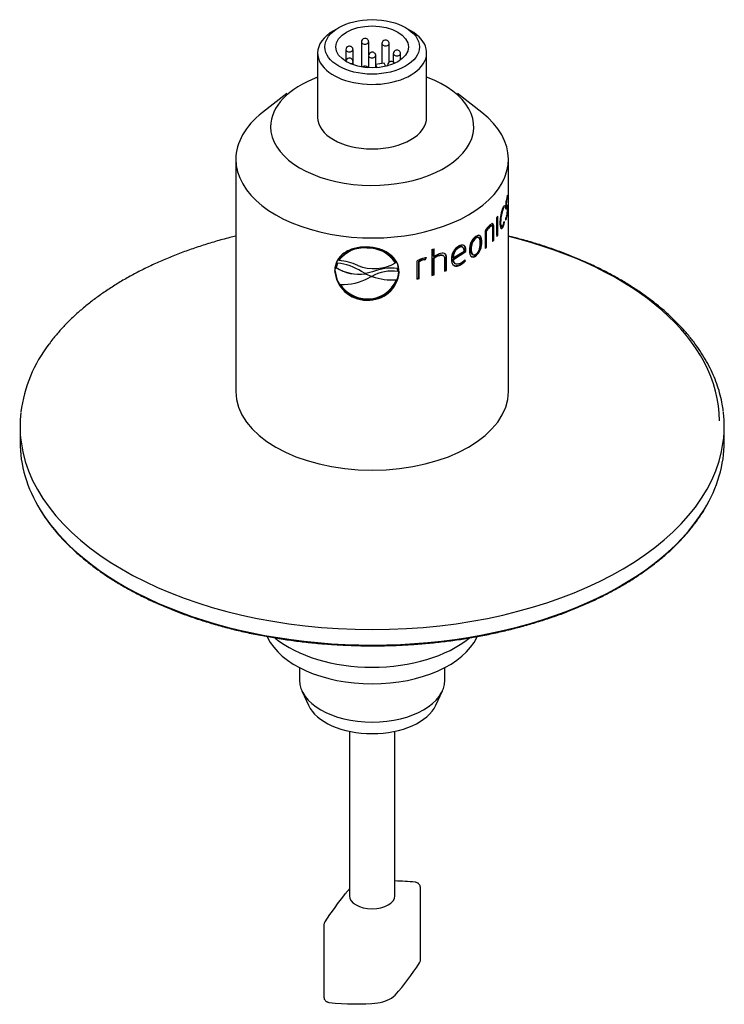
# Model space of a CAD drawing. Header units: millimetres. Extents: x 0 to 296, y -88 to 205.
# Tile 2 of 4: x 4 to 82, y 57 to 166. Entities that reach past the tile are written whole.
import ezdxf

# ---------------------------------------------------------------- set-up
doc = ezdxf.new("R2010")
doc.units = ezdxf.units.MM
doc.layers.add('Default', color=7, linetype='Continuous')
doc.layers.add('SRD-X3-25T', color=7, linetype='Continuous')

# ---------------------------------------------------------------- blocks, each defined once
blk = doc.blocks.new('SE2')
at = {"layer": 'SRD-X3-25T', "color": 7, "linetype": 'Continuous'}
for p, q in [((39.53, 164.75), (38.96, 164.42)), ((47.45, 164.42), (46.88, 164.75)), ((42.02, 163.17), (42.02, 160.42)), ((42.82, 161.77), (42.82, 163.17)), ((44.28, 162.99), (44.28, 160.81)), ((45.08, 160.95), (45.08, 162.99)), ((37.2, 161.97), (37.2, 154.87)), ((40.3, 162.31), (40.3, 161.04)), ((41.1, 160.99), (41.1, 162.31)), ((42.8, 161.65), (42.8, 160.33)), ((43.6, 160.7), (43.6, 161.65)), ((45.52, 161.88), (45.52, 160.94)), ((46.32, 161.18), (46.32, 161.88)), ((49.2, 154.87), (49.2, 161.97)), ((41.1, 160.66), (41.1, 160.99)), ((44.53, 160.86), (43.58, 160.69)), ((43.58, 160.69), (43.58, 160.33)), ((43.58, 160.69), (43.76, 160.34)), ((44.72, 160.49), (44.53, 160.86)), ((44.89, 160.62), (44.89, 160.53)), ((37.1, 159.25), (36.84, 159.15)), ((49.56, 159.15), (49.31, 159.25)), ((33.83, 157.51), (31.13, 155.4)), ((55.28, 155.4), (52.58, 157.51)), ((28.2, 150.26), (28.2, 124.7)), ((58.2, 124.7), (58.2, 150.26)), ((57.98, 145.88), (58.03, 145.88)), ((58, 146.07), (58.1, 146.06)), ((58.1, 146.06), (58.11, 146.3)), ((57.52, 144.8), (57.61, 144.79)), ((57.64, 144.95), (57.65, 145.05)), ((57.64, 144.95), (57.74, 144.94)), ((57.74, 144.94), (57.76, 145.16)), ((57.87, 145.05), (57.97, 145.04)), ((57.89, 145.23), (57.93, 145.22)), ((57.91, 144.87), (58.01, 144.86)), ((58.07, 144.93), (57.97, 144.94)), ((58.07, 144.91), (58.12, 144.91)), ((56.91, 143.84), (56.91, 141.76)), ((56.93, 141.93), (56.93, 143.86)), ((57.02, 141.91), (57.02, 143.98)), ((57.27, 143.48), (57.37, 143.46)), ((57.71, 143.3), (57.76, 143.29)), ((57.76, 143.29), (57.74, 143.41)), ((57.89, 143.78), (57.87, 143.55)), ((57.9, 143.83), (58, 143.82)), ((55.64, 142.4), (55.64, 140.43)), ((55.71, 140.59), (55.71, 142.44)), ((55.71, 142.44), (55.79, 142.4)), ((55.79, 140.56), (55.79, 142.4)), ((56.03, 142.82), (56.12, 142.79)), ((56.36, 142.92), (56.27, 142.95)), ((56.46, 142.63), (56.46, 141.21)), ((56.5, 141.38), (56.5, 142.81)), ((56.5, 142.81), (56.58, 142.79)), ((56.58, 141.36), (56.58, 142.79)), ((57.39, 142.92), (57.49, 142.9)), ((57.51, 142.83), (57.61, 142.81)), ((54.54, 141.61), (54.61, 141.58)), ((54.91, 141.64), (54.83, 141.68)), ((55.18, 141.2), (55.26, 141.16)), ((56.5, 141.38), (56.58, 141.36)), ((56.93, 141.93), (57.02, 141.91)), ((42.61, 140.55), (42.61, 140.48)), ((49.77, 140.34), (49.77, 137.48)), ((49.97, 139.58), (49.97, 140.4)), ((50.02, 139.53), (50.02, 140.41)), ((52.08, 139.28), (53.44, 140.15)), ((52.13, 139.4), (53.32, 140.15)), ((52.14, 139.23), (53.51, 140.11)), ((52.72, 140.58), (52.78, 140.54)), ((53.17, 140.57), (53.1, 140.62)), ((53.44, 140.15), (53.45, 140.28)), ((53.44, 140.15), (53.51, 140.11)), ((53.45, 140.28), (53.51, 140.24)), ((53.51, 140.11), (53.51, 140.24)), ((54.03, 140.4), (54.1, 140.36)), ((55.71, 140.59), (55.79, 140.56)), ((39.39, 138.83), (39.25, 138.33)), ((39.54, 139.2), (39.54, 139.13)), ((39.54, 139.12), (39.54, 139.13)), ((45.77, 138.95), (45.76, 138.87)), ((45.77, 138.87), (45.76, 138.87)), ((48.12, 139.06), (48.12, 137.09)), ((48.35, 137.2), (48.35, 139.04)), ((48.35, 139.04), (48.38, 138.98)), ((48.38, 137.14), (48.38, 138.98)), ((48.87, 139.24), (49.04, 139.27)), ((48.87, 139.24), (48.91, 139.18)), ((48.91, 139.18), (49.08, 139.22)), ((49.04, 139.27), (49.08, 139.22)), ((49.08, 139.22), (49.14, 139.42)), ((49.14, 139.43), (49.14, 139.42)), ((49.97, 139.58), (50.02, 139.53)), ((49.97, 137.61), (49.97, 139.39)), ((49.97, 139.39), (50.02, 139.34)), ((50.02, 137.55), (50.02, 139.34)), ((50.5, 139.69), (50.55, 139.64)), ((51.07, 139.62), (51.01, 139.67)), ((51.16, 139.35), (51.16, 137.93)), ((51.34, 138.06), (51.34, 139.49)), ((51.34, 139.49), (51.39, 139.44)), ((51.39, 138.01), (51.39, 139.44)), ((52.07, 139.45), (52.13, 139.4)), ((52.08, 139.28), (52.14, 139.23)), ((52.27, 138.82), (52.33, 138.78)), ((53.39, 139.09), (53.36, 139.16)), ((53.46, 139.05), (53.39, 139.19)), ((53.39, 139.09), (53.46, 139.05)), ((54.23, 139.78), (54.3, 139.74)), ((54.54, 139.65), (54.61, 139.61)), ((39.11, 138.06), (39.08, 138.01)), ((39.25, 138.32), (39.25, 138.33)), ((41.62, 138.57), (41.62, 138.58)), ((42.43, 137.68), (42.02, 137.89)), ((42.52, 137.67), (42.43, 137.68)), ((43.25, 137.87), (42.52, 137.67)), ((45.98, 138.23), (45.98, 138.24)), ((46.02, 137.92), (45.98, 138.24)), ((46.02, 137.91), (45.98, 138.23)), ((46.02, 137.91), (46.02, 137.92)), ((46.15, 137.9), (46.17, 137.84)), ((51.34, 138.06), (51.39, 138.01)), ((52.8, 138.65), (52.86, 138.61)), ((42.44, 137.65), (42.44, 137.66)), ((42.44, 137.66), (42.48, 137.65)), ((42.44, 137.65), (42.48, 137.64)), ((42.48, 137.64), (42.48, 137.65)), ((42.48, 137.65), (43.17, 137.36)), ((42.48, 137.64), (43.17, 137.35)), ((43.15, 137.35), (42.84, 137.2)), ((43.19, 137.35), (43.15, 137.35)), ((43.17, 137.35), (43.17, 137.36)), ((45.88, 136.99), (45.88, 137)), ((48.35, 137.2), (48.38, 137.14)), ((49.97, 137.61), (50.02, 137.55)), ((39.69, 136.47), (39.69, 136.48)), ((42.61, 134.87), (42.61, 134.88)), ((42.61, 134.81), (42.61, 134.75)), ((4.45, 120.86), (4.45, 119.15)), ((81.95, 119.15), (81.95, 120.86)), ((31.65, 97.72), (31.7, 97.62)), ((54.71, 97.62), (54.76, 97.72)), ((35.2, 94.3), (35.2, 92.91)), ((51.2, 92.91), (51.2, 94.3)), ((35.47, 91.72), (36.2, 90.15)), ((50.21, 90.15), (50.93, 91.72)), ((40.7, 87.3), (40.7, 69.18)), ((45.7, 69.18), (45.7, 87.3)), ((48.51, 62.1), (48.51, 70.1)), ((37.89, 66), (37.89, 57.99))]:
    blk.add_line(p, q, dxfattribs=at)
for centre, radius, start, end in [((40.7, 162.31), 0.4, 99.7048, 180), ((40.7, 162.31), 0.4, 0, 99.7048), ((42.42, 163.17), 0.4, 99.7048, 180), ((42.42, 163.17), 0.4, 0, 99.7048), ((44.68, 162.99), 0.4, 99.7048, 180), ((44.68, 162.99), 0.4, 0, 99.7048), ((43.2, 161.65), 0.4, 99.7048, 180), ((43.2, 161.65), 0.4, 0, 99.7048), ((45.92, 161.88), 0.4, 99.7048, 180), ((45.92, 161.88), 0.4, 0, 99.7048), ((40.7, 160.99), 0.4, 99.7048, 173.2006), ((40.7, 160.99), 0.4, 0, 99.7048), ((42.42, 160.12), 0.4, 99.7048, 136.2022), ((42.42, 160.12), 0.4, 31.1058, 99.7048), ((45.29, 160.62), 0.4, 99.7048, 180), ((45.29, 160.62), 0.4, 27.3556, 99.7048), ((61.96, 144.97), 4.08, 164.5901, 178.7506), ((60.74, 145.16), 2.8, 165.1866, 178.8492), ((61.3, 143.36), 4.03, 156.4298, 180.755), ((60.6, 143.55), 3.23, 157.4753, 181.5915), ((53.86, 144.83), 4.26, 346.2734, 1.0475), ((55.15, 144.72), 2.94, 345.8387, 0.44), ((55.97, 143.77), 1.8, 335.3784, 348.4512), ((55.65, 143.72), 2.16, 335.1154, 348.5874), ((58.9, 140.19), 3.94, 134.9772, 145.9406), ((57.86, 140.97), 2.6, 134.5117, 145.6213), ((57.96, 140.91), 2.63, 134.505, 145.5455), ((55.61, 143.71), 2.09, 335.0315, 338.209), ((55.73, 140.32), 1.83, 127.6906, 182.4262), ((55.46, 140.51), 1.44, 129.9243, 184.451), ((55.54, 140.47), 1.44, 129.7944, 184.3809), ((53.34, 141.06), 1.85, 310.3619, 4.2829), ((53.41, 141.03), 1.86, 310.2474, 4.2073), ((42.3, 137.11), 3.46, 84.8663, 142.8565), ((42.3, 137.04), 3.46, 84.8791, 142.8902), ((42.78, 136.98), 3.58, 33.3141, 92.7206), ((42.78, 136.91), 3.57, 33.2777, 92.7082), ((51.24, 137.97), 1.99, 109.416, 128.0891), ((53.51, 139.31), 1.59, 117.5765, 181.6838), ((53.33, 139.49), 1.26, 119.2543, 181.7542), ((53.39, 139.44), 1.26, 119.1135, 181.6506), ((38.78, 132.92), 5.94, 56.8271, 84.0877), ((38.82, 132.13), 7.03, 66.5491, 84.1035), ((38.96, 132.67), 6.48, 65.7885, 84.8641), ((38.96, 132.67), 6.48, 65.7914, 84.8713), ((43.4, 142.83), 4.61, 247.2411, 300.8289), ((49.66, 136.35), 3.12, 103.335, 119.5927), ((49.33, 137.23), 2.06, 102.9422, 118.5851), ((49.38, 137.15), 2.09, 102.9424, 118.4818), ((49.17, 138.74), 0.683, 92.3805, 109.8895), ((-307.27, 234.12), 368.72, 345.0925, 345.1163), ((51.05, 138.09), 1.69, 109.0543, 129.8043), ((51.11, 138.03), 1.71, 109.039, 129.6717), ((51.97, 140.36), 1.9, 295.865, 318.2278), ((52.02, 140.34), 1.92, 295.8569, 318.118), ((52.11, 140.33), 1.71, 296.3924, 318.3137), ((42.59, 138.28), 3.53, 184.4324, 270.2444), ((42.61, 138.32), 3.51, 184.2332, 270.0998), ((41.75, 142.3), 4.69, 237.7382, 278.3529), ((41.76, 142.29), 4.69, 237.7455, 278.3549), ((42.81, 138.16), 3.35, 266.6294, 355.5888), ((42.81, 138.12), 3.37, 266.4826, 355.3761), ((45.43, 133.36), 4.6, 82.6698, 119.5307), ((45.43, 133.36), 4.6, 82.6622, 119.5304), ((45.33, 132.8), 5.48, 83.1288, 112.2886), ((39.91, 142.82), 6.34, 268.0528, 297.538), ((42.74, 138.25), 3.37, 267.6847, 338.2811), ((42.75, 138.24), 3.37, 267.6833, 338.2774), ((45.42, 143.88), 6.9, 251.1789, 273.8206), ((42.68, 138.46), 3.58, 213.4423, 268.8288), ((42.68, 138.45), 3.58, 213.4455, 268.8314), ((20.09, 120.38), 15.68, 142.5828, 172.4471), ((44.67, 35.39), 35.43, 84.7182, 88.3215), ((72.24, 43.67), 41.06, 141.1836, 146.5363), ((47.66, 63.37), 9.55, 137.1349, 140.7995), ((42.87, 67.48), 3.26, 131.657, 132.8502), ((38.46, 66), 0.561, 146.2902, 180.4146), ((47.95, 62.1), 0.561, 326.298, 0.4386), ((22.8, 78.26), 30.45, 318.9046, 327.2499), ((43.53, 60.64), 3.26, 275.3152, 312.8502), ((41.4, 84.6), 27.33, 263.8694, 275.1138)]:
    blk.add_arc(centre, radius, start, end, dxfattribs=at)
for major_axis in [(-5.2, 0), (4, 0)]:
    blk.add_ellipse((43.2, 162.63), major_axis=major_axis, ratio=0.57735, dxfattribs=at)
for centre, major_axis, ratio, start_param, end_param in [((43.2, 161.97), (-6, 0), 0.57735, 5.497787, 6.283185), ((43.2, 161.97), (-6, 0), 0.57735, 0, 3.926991), ((42.42, 163.17), (-0.4, 0), 0.57735, 0, 3.141593), ((44.68, 162.99), (-0.4, 0), 0.57735, 0, 3.141593), ((40.7, 162.31), (-0.4, 0), 0.57735, 0, 3.141593), ((43.2, 161.65), (-0.4, 0), 0.57735, 0, 3.141593), ((45.92, 161.88), (-0.4, 0), 0.57735, 0, 3.141593), ((40.7, 160.99), (-0.4, 0), 0.57735, 1.890096, 3.141593), ((45.29, 160.62), (-0.4, 0), 0.57735, 0, 0.334837), ((43.2, 153.84), (-11.18, 0), 0.57735, 5.278878, 6.283185), ((43.2, 153.84), (-11.18, 0), 0.57735, 0, 4.1459), ((43.2, 150.26), (-15, 0), 0.57735, 5.647992, 6.283185), ((43.2, 150.26), (-15, 0), 0.57735, 0, 3.776786), ((43.2, 154.87), (6, 0), 0.57735, 3.141593, 6.283185), ((43.2, 147.35), (15, 0), 0.57735, -0.417538, -0.398967), ((43.2, 145.27), (14.9, 0), 0.57735, -0.474567, -0.46881), ((43.2, 145.27), (15, 0), 0.57735, -0.487385, -0.46881), ((43.2, 145.27), (14.9, 0), 0.57735, -0.402142, -0.398967), ((43.2, 145.27), (15, 0), 0.57735, -0.417538, -0.398967), ((43.2, 121.47), (38.22, 0), 0.57735, 0, 1.167527), ((43.2, 148.13), (15, 0), 0.57735, -1.117888, -1.099313), ((43.2, 145.27), (14.9, 0), 0.57735, -0.58346, -0.574909), ((43.2, 145.27), (15, 0), 0.57735, -0.593483, -0.574909), ((43.2, 145.27), (14.9, 0), 0.57735, -1.007585, -0.993215), ((43.2, 145.27), (15, 0), 0.57735, -1.011789, -0.993215), ((43.2, 145.27), (14.9, 0), 0.57735, -1.236935, -1.21836), ((43.2, 145.27), (15, 0), 0.57735, -1.236935, -1.21836), ((43.2, 145.27), (14.9, 0), 0.57735, -1.114619, -1.099313), ((43.2, 145.27), (15, 0), 0.57735, -1.117888, -1.099313), ((43.2, 124.7), (15, 0), 0.57735, 3.141593, 6.283185), ((43.2, 120.86), (38.75, 0), 0.57735, 3.073519, 3.218145), ((43.2, 120.86), (38.75, 0), 0.57735, 0, 0.071795), ((43.2, 120.86), (38.75, 0), 0.57735, 6.20804, 6.283185), ((43.2, 119.15), (38.75, 0), 0.57735, 3.141593, 3.482858), ((43.2, 120.86), (38.75, 0), 0.57735, 3.218145, 6.20804), ((43.2, 119.15), (38.75, 0), 0.57735, 5.946082, 6.283185), ((43.2, 119.15), (38.75, 0), 0.57735, 3.482858, 5.946082), ((43.2, 99.39), (11.91, 0), 0.57735, 3.401888, 6.02289), ((43.2, 101.84), (13, 0), 0.57735, 3.749958, 5.674166), ((43.2, 92.91), (8, 0), 0.57735, 3.141593, 6.283185), ((43.2, 91.22), (7.25, 0), 0.57735, 3.401888, 6.02289), ((41.02, 69.52), (0.361, -0.346), 0.714504, 2.965812, 3.140593), ((43.2, 69.18), (2.5, 0), 0.57735, 3.141593, 6.283185)]:
    blk.add_ellipse(centre, major_axis=major_axis, ratio=ratio, start_param=start_param, end_param=end_param, dxfattribs=at)
for points in [[(58.11, 146.3), (58.09, 146.28), (58.06, 146.19), (58.02, 146.06)], [(57.76, 145.16), (57.72, 145.16), (57.67, 145.09), (57.61, 144.97)], [(57.61, 144.79), (57.66, 144.88), (57.7, 144.94), (57.74, 144.94)], [(57.91, 144.87), (57.93, 144.9), (57.95, 144.94), (57.97, 144.94)], [(58.02, 144.91), (58.02, 144.98), (58.02, 145.04), (58.02, 145.09)], [(39.32, 139.04), (39.18, 138.74), (39.12, 138.41), (39.11, 138.06)], [(46.15, 137.9), (46.14, 138.16), (46.1, 138.41), (46.03, 138.65)]]:
    blk.add_open_spline(points, degree=3, dxfattribs=at)
for points, knots in [([(58.03, 145.88), (58.04, 145.93), (58.06, 145.98), (58.08, 146.04), (58.09, 146.06), (58.1, 146.06)], [0, 0, 0, 0, 0.5, 0.5, 1, 1, 1, 1]), ([(57.88, 145.06), (57.88, 145.05), (57.88, 145.05), (57.88, 145.04), (57.88, 145.03), (57.88, 145.03), (57.88, 145.02), (57.88, 145.02), (57.88, 145.01), (57.88, 145.01), (57.88, 145), (57.88, 145), (57.88, 144.99), (57.88, 144.99), (57.88, 144.99), (57.88, 144.98), (57.88, 144.98), (57.88, 144.98), (57.88, 144.97), (57.88, 144.97), (57.88, 144.96), (57.88, 144.96), (57.88, 144.95), (57.88, 144.95), (57.88, 144.95), (57.88, 144.94), (57.88, 144.94), (57.88, 144.94), (57.88, 144.93), (57.88, 144.93), (57.88, 144.92), (57.88, 144.92), (57.88, 144.92), (57.88, 144.91), (57.88, 144.91), (57.88, 144.91), (57.89, 144.91), (57.89, 144.9), (57.89, 144.9), (57.89, 144.89), (57.89, 144.89), (57.89, 144.89), (57.89, 144.88), (57.89, 144.88), (57.89, 144.87), (57.89, 144.87), (57.89, 144.87), (57.89, 144.87), (57.89, 144.86), (57.89, 144.86), (57.89, 144.86), (57.89, 144.86), (57.89, 144.85), (57.89, 144.85), (57.89, 144.85), (57.89, 144.84), (57.89, 144.84), (57.9, 144.84), (57.9, 144.84), (57.9, 144.84), (57.9, 144.84), (57.9, 144.83), (57.9, 144.83), (57.9, 144.83), (57.9, 144.82), (57.9, 144.82), (57.9, 144.82), (57.9, 144.82), (57.9, 144.81), (57.91, 144.81), (57.92, 144.79), (57.93, 144.78), (57.94, 144.78), (57.96, 144.78), (57.99, 144.82), (58.01, 144.86)], [0, 0, 0, 0, 0.022573, 0.022573, 0.022573, 0.045148, 0.045148, 0.045148, 0.056435, 0.056435, 0.056435, 0.079014, 0.079014, 0.079014, 0.090301, 0.090301, 0.090301, 0.101588, 0.101588, 0.101588, 0.124169, 0.124169, 0.124169, 0.135456, 0.135456, 0.135456, 0.146743, 0.146743, 0.146743, 0.169324, 0.169324, 0.169324, 0.180611, 0.180611, 0.180611, 0.191898, 0.191898, 0.191898, 0.214481, 0.214481, 0.214481, 0.225768, 0.225768, 0.225768, 0.248351, 0.248351, 0.248351, 0.259639, 0.259639, 0.259639, 0.270926, 0.270926, 0.270926, 0.29351, 0.29351, 0.29351, 0.304797, 0.304797, 0.304797, 0.316084, 0.316084, 0.316084, 0.338667, 0.338667, 0.338667, 0.349955, 0.349955, 0.349955, 0.395194, 0.395194, 0.395194, 0.579386, 0.579386, 0.579386, 1, 1, 1, 1]), ([(58.03, 145.1), (58.01, 145.07), (57.99, 145.03), (57.96, 145.04), (57.95, 145.05), (57.94, 145.12), (57.94, 145.17), (57.93, 145.22)], [0, 0, 0, 0, 0.5, 0.5, 0.75, 0.75, 1, 1, 1, 1]), ([(58.01, 144.86), (58.03, 144.89), (58.05, 144.93), (58.07, 144.93), (58.08, 144.92), (58.09, 144.85), (58.09, 144.8), (58.09, 144.74)], [0, 0, 0, 0, 0.5, 0.5, 0.75, 0.75, 1, 1, 1, 1]), ([(58.12, 144.91), (58.12, 144.98), (58.12, 145.05), (58.11, 145.15), (58.11, 145.18), (58.09, 145.19), (58.08, 145.18), (58.05, 145.15), (58.04, 145.12), (58.03, 145.1)], [0, 0, 0, 0, 0.25, 0.25, 0.5, 0.5, 0.75, 0.75, 1, 1, 1, 1]), ([(56.58, 142.79), (56.58, 142.84), (56.58, 142.88), (56.57, 142.97), (56.57, 143.01), (56.54, 143.08), (56.53, 143.11), (56.5, 143.15), (56.48, 143.16), (56.41, 143.18), (56.35, 143.16), (56.24, 143.09), (56.18, 143.04), (56.12, 142.98)], [0, 0, 0, 0, 0.125, 0.125, 0.25, 0.25, 0.375, 0.375, 0.5, 0.5, 0.75, 0.75, 1, 1, 1, 1]), ([(56.5, 142.81), (56.49, 142.86), (56.49, 142.91), (56.48, 143), (56.48, 143.04), (56.46, 143.1), (56.44, 143.13), (56.41, 143.17), (56.39, 143.19), (56.37, 143.2)], [0, 0, 0, 0, 0.125, 0.125, 0.25, 0.25, 0.375, 0.375, 0.4966076, 0.4966076, 0.4966076, 0.4966076]), ([(57.39, 142.92), (57.37, 142.92), (57.35, 142.94), (57.31, 143.03), (57.29, 143.11), (57.28, 143.28), (57.27, 143.38), (57.27, 143.48)], [0.2989066, 0.2989066, 0.2989066, 0.2989066, 0.5, 0.5, 0.75, 0.75, 1, 1, 1, 1]), ([(57.27, 143.31), (57.27, 143.24), (57.27, 143.18), (57.28, 143.06), (57.28, 143), (57.3, 142.85), (57.33, 142.76), (57.37, 142.68), (57.39, 142.66), (57.43, 142.64), (57.45, 142.64), (57.49, 142.66), (57.52, 142.68), (57.56, 142.73), (57.58, 142.77), (57.61, 142.81)], [0, 0, 0, 0, 0.125, 0.125, 0.25, 0.25, 0.5, 0.5, 0.625, 0.625, 0.75, 0.75, 0.875, 0.875, 1, 1, 1, 1]), ([(57.61, 143.02), (57.58, 142.95), (57.54, 142.91), (57.47, 142.89), (57.44, 142.91), (57.4, 143.01), (57.39, 143.09), (57.37, 143.26), (57.37, 143.36), (57.37, 143.46)], [0, 0, 0, 0, 0.25, 0.25, 0.5, 0.5, 0.75, 0.75, 1, 1, 1, 1]), ([(57.87, 143.55), (57.89, 143.56), (57.91, 143.59), (57.96, 143.69), (57.98, 143.75), (58, 143.82)], [0, 0, 0, 0, 0.5, 0.5, 1, 1, 1, 1]), ([(58, 144), (57.98, 143.94), (57.96, 143.9), (57.93, 143.82), (57.91, 143.79), (57.89, 143.78)], [0, 0, 0, 0, 0.5, 0.5, 1, 1, 1, 1]), ([(56.03, 142.82), (56.08, 142.86), (56.12, 142.9), (56.2, 142.95), (56.24, 142.96), (56.27, 142.95)], [0, 0, 0, 0, 0.25, 0.25, 0.4898448, 0.4898448, 0.4898448, 0.4898448]), ([(56.12, 142.79), (56.16, 142.83), (56.21, 142.87), (56.29, 142.92), (56.33, 142.93), (56.4, 142.91), (56.42, 142.87), (56.45, 142.77), (56.46, 142.7), (56.46, 142.63)], [0, 0, 0, 0, 0.25, 0.25, 0.5, 0.5, 0.75, 0.75, 1, 1, 1, 1]), ([(57.33, 142.66), (57.35, 142.66), (57.36, 142.66), (57.4, 142.67), (57.42, 142.69), (57.47, 142.75), (57.49, 142.79), (57.51, 142.83)], [0.6629875, 0.6629875, 0.6629875, 0.6629875, 0.75, 0.75, 0.875, 0.875, 1, 1, 1, 1]), ([(28.2, 141.81), (27.97, 141.75), (27.22, 141.56), (25.95, 141.22), (24.41, 140.74), (22.91, 140.23), (21.45, 139.68), (20.04, 139.1), (18.67, 138.47), (17.35, 137.81), (16.08, 137.12), (14.86, 136.39), (13.7, 135.63), (12.6, 134.84), (11.56, 134.02), (10.59, 133.17), (9.67, 132.3), (8.84, 131.41), (8.15, 130.59), (7.79, 130.12), (7.64, 129.91)], [0.7121791, 0.7121791, 0.7121791, 0.7121791, 0.7193527, 0.7362316, 0.7531144, 0.7700013, 0.7868926, 0.8037885, 0.8206888, 0.8375936, 0.8545025, 0.8714148, 0.8883296, 0.9052455, 0.9221599, 0.9390701, 0.9559727, 0.9728638, 0.9897383, 1, 1, 1, 1]), ([(54.83, 141.68), (54.81, 141.69), (54.79, 141.69), (54.73, 141.7), (54.7, 141.69), (54.62, 141.66), (54.58, 141.64), (54.54, 141.61)], [0.6674062, 0.6674062, 0.6674062, 0.6674062, 0.75, 0.75, 0.875, 0.875, 1, 1, 1, 1]), ([(55.26, 141.16), (55.26, 141.23), (55.26, 141.29), (55.25, 141.41), (55.24, 141.47), (55.22, 141.57), (55.21, 141.62), (55.17, 141.72), (55.15, 141.76), (55.09, 141.82), (55.06, 141.85), (54.99, 141.88), (54.95, 141.89), (54.86, 141.88), (54.81, 141.87), (54.72, 141.83), (54.66, 141.8), (54.61, 141.76)], [0, 0, 0, 0, 0.125, 0.125, 0.25, 0.25, 0.375, 0.375, 0.5, 0.5, 0.625, 0.625, 0.75, 0.75, 0.875, 0.875, 1, 1, 1, 1]), ([(55.1, 141.03), (55.1, 141.14), (55.09, 141.23), (55.06, 141.41), (55.04, 141.49), (54.96, 141.62), (54.91, 141.66), (54.81, 141.66), (54.77, 141.65), (54.69, 141.63), (54.65, 141.6), (54.61, 141.58)], [0, 0, 0, 0, 0.25, 0.25, 0.5, 0.5, 0.75, 0.75, 0.875, 0.875, 1, 1, 1, 1]), ([(54.61, 139.8), (54.65, 139.83), (54.69, 139.86), (54.77, 139.94), (54.81, 139.99), (54.91, 140.14), (54.96, 140.26), (55.04, 140.49), (55.06, 140.61), (55.09, 140.83), (55.1, 140.93), (55.1, 141.03)], [0, 0, 0, 0, 0.125, 0.125, 0.25, 0.25, 0.5, 0.5, 0.75, 0.75, 1, 1, 1, 1]), ([(55.18, 141.2), (55.18, 141.26), (55.18, 141.32), (55.17, 141.44), (55.16, 141.5), (55.14, 141.61), (55.13, 141.66), (55.09, 141.75), (55.07, 141.79), (55.02, 141.86), (54.98, 141.88), (54.95, 141.9), (54.95, 141.9), (54.95, 141.9)], [0, 0, 0, 0, 0.125, 0.125, 0.25, 0.25, 0.375, 0.375, 0.5, 0.5, 0.625, 0.625, 0.6276983, 0.6276983, 0.6276983, 0.6276983]), ([(81.84, 122.53), (81.81, 122.81), (81.73, 123.36), (81.52, 124.3), (81.23, 125.3), (80.85, 126.3), (80.4, 127.28), (79.87, 128.25), (79.27, 129.21), (78.6, 130.15), (77.86, 131.08), (77.04, 131.98), (76.16, 132.86), (75.21, 133.71), (74.19, 134.54), (73.12, 135.34), (71.98, 136.11), (70.79, 136.85), (69.54, 137.56), (68.23, 138.23), (66.88, 138.87), (65.48, 139.47), (64.04, 140.03), (62.56, 140.56), (61.03, 141.05), (59.58, 141.46), (58.63, 141.7), (58.21, 141.81)], [0, 0, 0, 0, 0.0122477, 0.0287989, 0.0453739, 0.0619812, 0.0786264, 0.0953121, 0.1120382, 0.1288026, 0.145601, 0.1624287, 0.1792802, 0.1961504, 0.2130343, 0.2299278, 0.2468273, 0.26373, 0.2806333, 0.2975353, 0.314435, 0.3313316, 0.3482246, 0.3651139, 0.3819994, 0.3988811, 0.4123195, 0.4123195, 0.4123195, 0.4123195]), ([(42.61, 140.61), (42.14, 140.61), (41.67, 140.56), (40.81, 140.34), (40.42, 140.16), (39.78, 139.7), (39.51, 139.41), (39.17, 138.76), (39.09, 138.39), (39.08, 138.01)], [0, 0, 0, 0, 0.25, 0.25, 0.5, 0.5, 0.75, 0.75, 1, 1, 1, 1]), ([(46.17, 137.84), (46.16, 138.23), (46.08, 138.6), (45.72, 139.27), (45.46, 139.57), (44.8, 140.06), (44.41, 140.25), (43.55, 140.52), (43.08, 140.58), (42.61, 140.61)], [0, 0, 0, 0, 0.25, 0.25, 0.5, 0.5, 0.75, 0.75, 1, 1, 1, 1]), ([(51.39, 139.44), (51.39, 139.49), (51.39, 139.54), (51.37, 139.63), (51.36, 139.67), (51.32, 139.75), (51.3, 139.78), (51.24, 139.84), (51.2, 139.86), (51.08, 139.91), (50.99, 139.92), (50.79, 139.9), (50.69, 139.88), (50.58, 139.84)], [0, 0, 0, 0, 0.125, 0.125, 0.25, 0.25, 0.375, 0.375, 0.5, 0.5, 0.75, 0.75, 1, 1, 1, 1]), ([(51.34, 139.49), (51.34, 139.54), (51.33, 139.59), (51.32, 139.68), (51.3, 139.72), (51.27, 139.8), (51.24, 139.83), (51.21, 139.86)], [0, 0, 0, 0, 0.125, 0.125, 0.25, 0.25, 0.3806691, 0.3806691, 0.3806691, 0.3806691]), ([(53.1, 140.62), (53.06, 140.64), (53, 140.66), (52.87, 140.65), (52.79, 140.62), (52.72, 140.58)], [0.5451183, 0.5451183, 0.5451183, 0.5451183, 0.75, 0.75, 1, 1, 1, 1]), ([(53.51, 140.24), (53.51, 140.29), (53.51, 140.35), (53.5, 140.45), (53.49, 140.5), (53.45, 140.63), (53.4, 140.71), (53.27, 140.8), (53.18, 140.82), (53.04, 140.81), (52.99, 140.8), (52.88, 140.77), (52.83, 140.74), (52.78, 140.72)], [0, 0, 0, 0, 0.125, 0.125, 0.25, 0.25, 0.5, 0.5, 0.75, 0.75, 0.875, 0.875, 1, 1, 1, 1]), ([(53.32, 140.15), (53.32, 140.23), (53.31, 140.31), (53.27, 140.45), (53.24, 140.51), (53.14, 140.59), (53.08, 140.61), (52.94, 140.6), (52.86, 140.58), (52.78, 140.54)], [0, 0, 0, 0, 0.25, 0.25, 0.5, 0.5, 0.75, 0.75, 1, 1, 1, 1]), ([(53.45, 140.28), (53.44, 140.33), (53.44, 140.39), (53.43, 140.49), (53.42, 140.54), (53.38, 140.67), (53.33, 140.75), (53.26, 140.8), (53.25, 140.81), (53.25, 140.81)], [0, 0, 0, 0, 0.125, 0.125, 0.25, 0.25, 0.5, 0.5, 0.5223527, 0.5223527, 0.5223527, 0.5223527]), ([(53.9, 140.24), (53.91, 140.18), (53.91, 140.11), (53.92, 139.99), (53.93, 139.94), (53.97, 139.77), (54.01, 139.67), (54.13, 139.53), (54.21, 139.49), (54.36, 139.5), (54.41, 139.51), (54.51, 139.55), (54.56, 139.58), (54.61, 139.61)], [0, 0, 0, 0, 0.125, 0.125, 0.25, 0.25, 0.5, 0.5, 0.75, 0.75, 0.875, 0.875, 1, 1, 1, 1]), ([(54.03, 140.4), (54.03, 140.3), (54.03, 140.2), (54.06, 140.02), (54.09, 139.94), (54.16, 139.83), (54.19, 139.8), (54.23, 139.78)], [0, 0, 0, 0, 0.25, 0.25, 0.5, 0.5, 0.6559941, 0.6559941, 0.6559941, 0.6559941]), ([(54.1, 140.36), (54.1, 140.26), (54.1, 140.16), (54.14, 139.98), (54.16, 139.9), (54.25, 139.77), (54.3, 139.73), (54.41, 139.72), (54.45, 139.72), (54.53, 139.75), (54.57, 139.78), (54.61, 139.8)], [0, 0, 0, 0, 0.25, 0.25, 0.5, 0.5, 0.75, 0.75, 0.875, 0.875, 1, 1, 1, 1]), ([(50.5, 139.69), (50.58, 139.71), (50.66, 139.73), (50.8, 139.75), (50.87, 139.74), (50.96, 139.71), (50.99, 139.69), (51.01, 139.67)], [0, 0, 0, 0, 0.25, 0.25, 0.5, 0.5, 0.6244849, 0.6244849, 0.6244849, 0.6244849]), ([(50.55, 139.64), (50.63, 139.66), (50.7, 139.68), (50.85, 139.7), (50.92, 139.69), (51.04, 139.65), (51.09, 139.6), (51.15, 139.49), (51.16, 139.42), (51.16, 139.35)], [0, 0, 0, 0, 0.25, 0.25, 0.5, 0.5, 0.75, 0.75, 1, 1, 1, 1]), ([(51.93, 139.27), (51.93, 139.2), (51.93, 139.13), (51.95, 139), (51.96, 138.94), (52.01, 138.76), (52.07, 138.66), (52.24, 138.52), (52.36, 138.49), (52.54, 138.5), (52.6, 138.51), (52.73, 138.55), (52.8, 138.58), (52.86, 138.61)], [0, 0, 0, 0, 0.125, 0.125, 0.25, 0.25, 0.5, 0.5, 0.75, 0.75, 0.875, 0.875, 1, 1, 1, 1]), ([(52.27, 138.82), (52.21, 138.87), (52.17, 138.93), (52.12, 139.05), (52.11, 139.09), (52.09, 139.18), (52.09, 139.23), (52.08, 139.28)], [0.5194683, 0.5194683, 0.5194683, 0.5194683, 0.75, 0.75, 0.875, 0.875, 1, 1, 1, 1]), ([(52.87, 138.8), (52.77, 138.75), (52.68, 138.72), (52.5, 138.71), (52.41, 138.72), (52.28, 138.81), (52.23, 138.88), (52.18, 139), (52.17, 139.05), (52.15, 139.14), (52.15, 139.19), (52.14, 139.23)], [0, 0, 0, 0, 0.25, 0.25, 0.5, 0.5, 0.75, 0.75, 0.875, 0.875, 1, 1, 1, 1]), ([(54.09, 139.57), (54.13, 139.55), (54.18, 139.53), (54.28, 139.53), (54.33, 139.54), (54.43, 139.58), (54.48, 139.61), (54.54, 139.65)], [0.6116793, 0.6116793, 0.6116793, 0.6116793, 0.75, 0.75, 0.875, 0.875, 1, 1, 1, 1]), ([(52.1, 138.63), (52.19, 138.57), (52.3, 138.54), (52.48, 138.54), (52.54, 138.56), (52.67, 138.59), (52.73, 138.62), (52.8, 138.65)], [0.5084915, 0.5084915, 0.5084915, 0.5084915, 0.75, 0.75, 0.875, 0.875, 1, 1, 1, 1]), ([(6.71, 111.6), (6.9, 111.3), (7.24, 110.76), (7.9, 109.86), (8.65, 108.96), (9.47, 108.08), (10.36, 107.21), (11.31, 106.37), (12.33, 105.56), (13.41, 104.77), (14.55, 104.01), (15.75, 103.29), (17, 102.59), (18.31, 101.93), (19.66, 101.3), (21.06, 100.71), (22.51, 100.15), (23.99, 99.64), (25.52, 99.16), (27.08, 98.72), (28.67, 98.32), (30.29, 97.97), (31.94, 97.66), (33.61, 97.39), (35.3, 97.16), (37, 96.98), (38.72, 96.84), (40.45, 96.75), (42.18, 96.7), (43.91, 96.69), (45.64, 96.73), (47.37, 96.82), (49.09, 96.95), (50.8, 97.12), (52.49, 97.34), (54.16, 97.6), (55.81, 97.91), (57.44, 98.26), (59.04, 98.65), (60.6, 99.08), (62.14, 99.55), (63.63, 100.06), (65.08, 100.6), (66.49, 101.19), (67.86, 101.81), (69.17, 102.47), (70.43, 103.16), (71.64, 103.88), (72.79, 104.63), (73.88, 105.41), (74.91, 106.22), (75.88, 107.06), (76.78, 107.92), (77.61, 108.8), (78.38, 109.71), (79.06, 110.62), (79.53, 111.31), (79.73, 111.64), (79.75, 111.69)], [0, 0, 0, 0, 0.01547, 0.033633, 0.051805, 0.069985, 0.088171, 0.106361, 0.124554, 0.14275, 0.160947, 0.179145, 0.197343, 0.21554, 0.233737, 0.251932, 0.270127, 0.288321, 0.306513, 0.324705, 0.342895, 0.361085, 0.379274, 0.397462, 0.41565, 0.433837, 0.452024, 0.47021, 0.488396, 0.506583, 0.524769, 0.542955, 0.561142, 0.579328, 0.597516, 0.615703, 0.633892, 0.652081, 0.670271, 0.688462, 0.706654, 0.724847, 0.743041, 0.761237, 0.779434, 0.797632, 0.815831, 0.834031, 0.852231, 0.870432, 0.888633, 0.906833, 0.925031, 0.943226, 0.961417, 0.979601, 0.997779, 1, 1, 1, 1]), ([(48.51, 70.1), (48.5, 70.17), (48.49, 70.26), (48.43, 70.38), (48.35, 70.47), (48.26, 70.55), (48.15, 70.61), (48.03, 70.65), (47.96, 70.66), (47.93, 70.67)], [0, 0, 0, 0, 0.214088, 0.337121, 0.466513, 0.600226, 0.735879, 0.869939, 1, 1, 1, 1]), ([(37.9, 58), (37.9, 57.93), (37.91, 57.83), (37.98, 57.71), (38.05, 57.62), (38.15, 57.55), (38.26, 57.49), (38.38, 57.45), (38.44, 57.44), (38.48, 57.43)], [0, 0, 0, 0, 0.214384, 0.337525, 0.466947, 0.60058, 0.736089, 0.870015, 1, 1, 1, 1])]:
    blk.add_open_spline(points, degree=3, knots=knots, dxfattribs=at)

msp = doc.modelspace()

# ---------------------------------------------------------------- block references
at = {"layer": 'Default'}
msp.add_blockref('SE2', (0, 0), dxfattribs=at)

doc.saveas('drawing.dxf')
